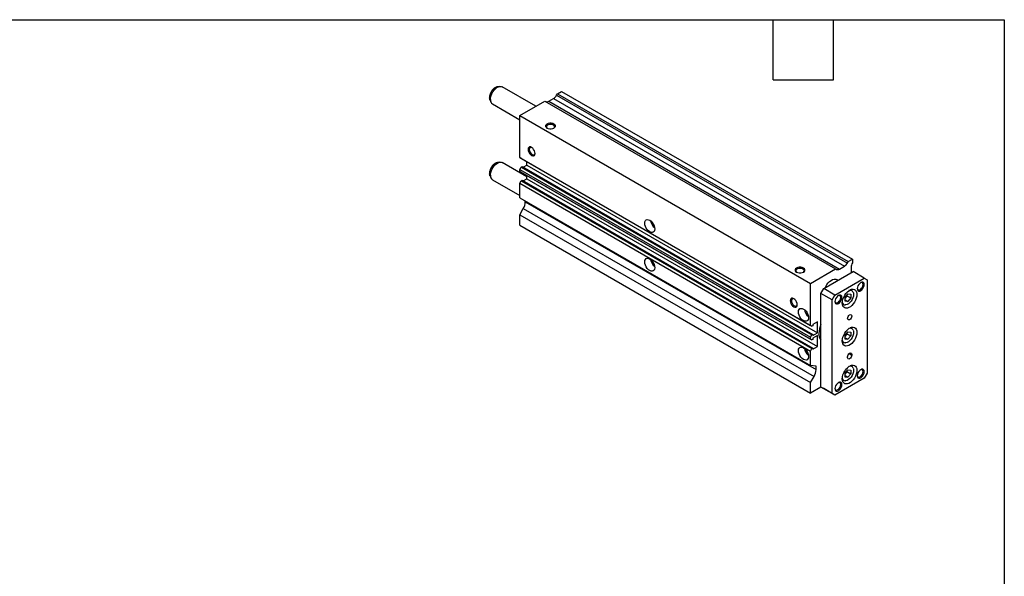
# Model space of a CAD drawing. Header units: millimetres. Extents: x 25 to 1092, y 25 to 838.
# Tile 4 of 4: x 594 to 1092, y 557 to 838. Entities that reach past the tile are written whole.
import ezdxf

# ---------------------------------------------------------------- set-up
doc = ezdxf.new("R2010")
doc.units = ezdxf.units.MM
doc.header["$LTSCALE"] = 4
doc.linetypes.add('SLD-Solid', pattern=[0])
doc.layers.add('TEXT', color=140, linetype='SLD-Solid', lineweight=25)

msp = doc.modelspace()

# ---------------------------------------------------------------- linework, layer by layer
for p, q in [((837.023, 804.449), (835.957, 804.304)), ((855.257, 794.426), (838.262, 804.237)), ((866.168, 800.724), (868.289, 801.949)), ((868.289, 801.949), (1015.367, 717.043)), ((832.052, 797.539), (832.021, 797.62)), ((832.052, 797.539), (832.459, 796.543)), ((847.076, 789.703), (859.804, 797.051)), ((859.804, 797.051), (1006.882, 712.144)), ((861.743, 796.945), (864.228, 798.38)), ((861.743, 796.945), (1008.821, 712.039)), ((864.228, 798.38), (1011.307, 713.474)), ((865.728, 799.964), (866.168, 800.724)), ((865.728, 799.964), (1012.807, 715.057)), ((866.168, 800.724), (1013.246, 715.818)), ((833.262, 795.576), (847.076, 787.602)), ((847.076, 789.703), (994.154, 704.797)), ((847.076, 768.416), (847.076, 789.703)), ((847.076, 768.416), (994.154, 683.509)), ((847.783, 768.007), (847.076, 768.416)), ((847.783, 768.007), (994.861, 683.101)), ((837.023, 766.071), (835.957, 765.926)), ((850.611, 758.73), (838.262, 765.86)), ((847.076, 762.414), (847.783, 763.639)), ((847.076, 762.414), (994.154, 677.508)), ((847.076, 761.467), (847.076, 762.414)), ((847.783, 763.639), (848.243, 763.904)), ((847.783, 763.639), (994.861, 678.732)), ((848.243, 763.904), (995.321, 678.998)), ((848.759, 763.606), (850.611, 764.676)), ((850.611, 764.676), (850.611, 766.375)), ((850.611, 764.676), (997.69, 679.769)), ((832.052, 759.161), (832.021, 759.242)), ((832.052, 759.161), (832.459, 758.166)), ((833.262, 757.199), (847.076, 749.225)), ((847.076, 761.467), (994.154, 676.561)), ((847.783, 761.059), (847.076, 761.467)), ((847.783, 761.059), (994.861, 676.152)), ((848.752, 756.662), (850.611, 757.735)), ((850.611, 757.735), (850.611, 759.426)), ((850.611, 757.735), (997.69, 672.829)), ((847.076, 755.465), (847.783, 756.69)), ((847.076, 755.465), (994.154, 670.559)), ((847.076, 748.059), (847.076, 755.465)), ((847.783, 756.69), (848.243, 756.955)), ((847.783, 756.69), (994.861, 671.784)), ((848.243, 756.955), (995.321, 672.049)), ((847.076, 748.059), (994.154, 663.153)), ((847.076, 739.486), (848.869, 742.591)), ((848.869, 742.591), (995.947, 657.685)), ((849.904, 746.076), (849.904, 746.427)), ((849.904, 746.076), (996.982, 661.169)), ((847.076, 739.486), (994.154, 654.579)), ((847.076, 734.178), (847.076, 739.486)), ((847.076, 734.178), (994.154, 649.272)), ((1008.821, 712.039), (1011.307, 713.474)), ((1012.807, 715.057), (1013.246, 715.818)), ((1013.246, 715.818), (1015.367, 717.043)), ((1014.66, 712.878), (1014.66, 711.115)), ((1015.367, 717.043), (1015.367, 715.112)), ((994.154, 704.797), (1006.882, 712.144)), ((1000.872, 702.143), (1015.721, 710.715)), ((1006.528, 698.877), (1021.378, 707.449)), ((1006.882, 712.144), (1007.321, 711.89)), ((1021.378, 707.449), (1015.721, 710.715)), ((1021.378, 707.449), (1022.792, 706.633)), ((994.154, 683.509), (994.154, 704.797)), ((1007.992, 706.254), (1007.26, 706.676)), ((1022.792, 706.633), (1022.792, 659.273)), ((999.457, 699.693), (1000.872, 702.143)), ((1005.114, 696.428), (999.457, 699.693)), ((999.457, 652.334), (999.457, 699.693)), ((1006.528, 698.877), (1000.872, 702.143)), ((1005.114, 696.428), (1006.528, 698.877)), ((1011.655, 697.676), (1013.069, 699.435)), ((1012.6, 698.51), (1011.655, 697.334)), ((1011.655, 695.79), (1011.655, 697.676)), ((1012.6, 698.852), (1012.6, 698.51)), ((1012.6, 698.51), (1014.483, 697.423)), ((1013.069, 699.435), (1014.483, 699.309)), ((1014.483, 697.423), (1013.069, 695.664)), ((1014.483, 699.309), (1014.483, 697.423)), ((1015.053, 701.312), (1014.537, 701.61)), ((1005.114, 649.068), (1005.114, 696.428)), ((1010.287, 694.248), (1010.803, 693.95)), ((1011.655, 696.48), (1013.069, 695.664)), ((1013.069, 695.664), (1011.655, 695.79)), ((994.861, 683.101), (994.154, 683.509)), ((995.321, 683.366), (994.861, 683.101)), ((997.69, 685.322), (995.321, 683.954)), ((995.321, 683.954), (995.321, 683.366)), ((997.69, 679.769), (997.69, 685.322)), ((1015.053, 682.123), (1014.537, 682.421)), ((994.154, 677.508), (994.861, 678.732)), ((994.154, 676.561), (994.154, 677.508)), ((994.861, 678.732), (995.321, 678.998)), ((995.321, 678.402), (997.69, 679.769)), ((995.321, 678.998), (995.321, 678.402)), ((997.69, 678.381), (995.321, 677.014)), ((997.69, 672.829), (997.69, 678.381)), ((1011.655, 678.487), (1013.069, 680.247)), ((1012.6, 679.321), (1011.655, 678.145)), ((1011.655, 676.602), (1011.655, 678.487)), ((1012.6, 679.663), (1012.6, 679.321)), ((1012.6, 679.321), (1014.483, 678.234)), ((1013.069, 680.247), (1014.483, 680.12)), ((1014.483, 678.234), (1013.069, 676.475)), ((1014.483, 680.12), (1014.483, 678.234)), ((994.861, 676.152), (994.154, 676.561)), ((995.321, 676.418), (994.861, 676.152)), ((995.321, 677.014), (995.321, 676.418)), ((995.321, 671.461), (997.69, 672.829)), ((1010.287, 675.06), (1010.803, 674.762)), ((1011.655, 677.291), (1013.069, 676.475)), ((1013.069, 676.475), (1011.655, 676.602)), ((994.154, 670.559), (994.861, 671.784)), ((994.154, 663.153), (994.154, 670.559)), ((994.861, 671.784), (995.321, 672.049)), ((995.321, 672.049), (995.321, 671.461)), ((1012.892, 667.236), (1012.892, 667.644)), ((1013.645, 669.25), (1015.014, 668.46)), ((1013.953, 669.481), (1015.014, 668.868)), ((1015.014, 668.868), (1015.014, 668.46)), ((996.982, 662.9), (994.154, 663.153)), ((996.982, 661.169), (996.982, 662.9)), ((1015.053, 662.934), (1014.537, 663.232)), ((994.154, 654.579), (995.947, 657.685)), ((1011.655, 659.299), (1013.069, 661.058)), ((1012.6, 660.133), (1011.655, 658.957)), ((1011.655, 657.413), (1011.655, 659.299)), ((1011.655, 658.103), (1013.069, 657.286)), ((1012.6, 660.475), (1012.6, 660.133)), ((1012.6, 660.133), (1014.483, 659.046)), ((1013.069, 661.058), (1014.483, 660.931)), ((1014.483, 659.046), (1013.069, 657.286)), ((1014.483, 660.931), (1014.483, 659.046)), ((1022.792, 659.273), (1021.378, 656.824)), ((994.154, 649.272), (994.154, 654.579)), ((1021.378, 656.824), (1006.528, 648.252)), ((1010.287, 655.871), (1010.803, 655.573)), ((1013.069, 657.286), (1011.655, 657.413)), ((999.458, 652.334), (994.154, 649.272)), ((1005.114, 649.068), (999.457, 652.334)), ((1000.872, 651.517), (999.457, 652.334)), ((1006.528, 648.252), (1000.872, 651.517)), ((1006.528, 648.252), (1005.114, 649.068))]:
    msp.add_line(p, q)
at = {"flags": 128}
for points in [[(832.227, 797.866), (832.309, 798.791), (832.553, 799.769), (832.948, 800.753), (833.473, 801.697), (834.106, 802.558), (834.816, 803.295), (835.571, 803.873), (836.334, 804.266), (837.071, 804.455), (837.746, 804.431), (838.262, 804.237)], [(832.021, 797.62), (831.935, 797.912), (831.853, 798.671)], [(864.4, 785.417), (863.767, 785.682), (863.023, 785.822), (862.241, 785.822), (861.497, 785.682), (860.864, 785.417), (860.405, 785.052), (860.163, 784.622), (860.163, 784.171), (860.405, 783.741), (860.864, 783.376), (861.497, 783.11), (862.241, 782.971), (863.023, 782.971), (863.767, 783.11), (864.4, 783.376), (864.86, 783.741), (865.101, 784.171), (865.101, 784.622), (864.86, 785.052), (864.4, 785.417)], [(864.094, 784.887), (863.506, 785.124), (862.812, 785.231), (862.097, 785.195), (861.447, 785.02), (860.939, 784.727), (860.636, 784.352), (860.573, 783.939), (860.759, 783.538), (861.032, 783.288)], [(864.233, 783.288), (864.325, 783.358), (864.629, 783.734), (864.691, 784.147), (864.506, 784.547), (864.094, 784.887)], [(854.854, 770.515), (854.767, 771.196), (854.516, 771.91), (854.125, 772.587), (853.633, 773.162), (853.086, 773.577), (852.54, 773.792), (852.047, 773.787), (851.656, 773.561), (851.405, 773.137), (851.318, 772.556), (851.405, 771.875), (851.656, 771.161), (852.047, 770.484), (852.54, 769.909), (853.086, 769.494), (853.633, 769.279), (854.125, 769.284), (854.516, 769.51), (854.767, 769.934), (854.854, 770.515)], [(853.247, 773.476), (853.139, 773.521), (852.662, 773.596), (852.273, 773.443), (852.019, 773.082), (851.931, 772.556), (852.019, 771.928), (852.273, 771.274), (852.662, 770.672), (853.139, 770.197), (853.646, 769.904), (854.123, 769.829), (854.512, 769.981), (854.766, 770.342), (854.847, 770.704)], [(832.227, 759.488), (832.309, 760.414), (832.553, 761.391), (832.948, 762.375), (833.473, 763.32), (834.106, 764.18), (834.816, 764.917), (835.571, 765.495), (836.334, 765.888), (837.071, 766.077), (837.746, 766.054), (838.262, 765.86)], [(832.021, 759.242), (831.935, 759.535), (831.853, 760.293)], [(910.291, 735.246), (910.378, 735.956), (910.632, 736.519), (911.037, 736.894), (911.564, 737.057), (912.178, 736.996), (912.837, 736.716), (913.496, 736.235), (914.11, 735.587), (914.637, 734.816), (915.041, 733.973), (915.296, 733.117), (915.382, 732.307), (915.296, 731.596), (915.041, 731.034), (914.637, 730.658), (914.11, 730.496), (913.496, 730.556), (912.837, 730.837), (912.178, 731.317), (911.564, 731.965), (911.037, 732.737), (910.632, 733.579), (910.378, 734.435), (910.291, 735.246)], [(910.291, 715.649), (910.378, 716.359), (910.632, 716.922), (911.037, 717.297), (911.564, 717.46), (912.178, 717.399), (912.837, 717.119), (913.496, 716.638), (914.11, 715.99), (914.637, 715.219), (915.041, 714.376), (915.296, 713.52), (915.382, 712.71), (915.296, 711.999), (915.041, 711.437), (914.637, 711.061), (914.11, 710.899), (913.496, 710.959), (912.837, 711.24), (912.178, 711.72), (911.564, 712.368), (911.037, 713.14), (910.632, 713.982), (910.378, 714.838), (910.291, 715.649)], [(990.619, 712.552), (989.986, 712.818), (989.242, 712.957), (988.46, 712.957), (987.716, 712.818), (987.083, 712.552), (986.623, 712.187), (986.382, 711.758), (986.382, 711.306), (986.623, 710.877), (987.083, 710.511), (987.716, 710.246), (988.46, 710.106), (989.242, 710.106), (989.986, 710.246), (990.619, 710.511), (991.078, 710.877), (991.32, 711.306), (991.32, 711.758), (991.078, 712.187), (990.619, 712.552)], [(990.312, 712.022), (989.724, 712.26), (989.031, 712.367), (988.316, 712.331), (987.665, 712.156), (987.158, 711.863), (986.854, 711.487), (986.792, 711.074), (986.977, 710.674), (987.25, 710.423)], [(990.451, 710.423), (990.544, 710.494), (990.847, 710.869), (990.91, 711.282), (990.724, 711.683), (990.312, 712.022)], [(1001.699, 702.621), (1001.946, 703.192), (1002.472, 704.136), (1003.105, 704.997), (1003.815, 705.734), (1004.569, 706.312), (1005.333, 706.705), (1006.069, 706.894), (1006.745, 706.871), (1007.26, 706.676)], [(1021.378, 704.183), (1021.291, 704.764), (1021.04, 705.188), (1020.649, 705.414), (1020.156, 705.42), (1019.61, 705.204), (1019.064, 704.789), (1018.571, 704.214), (1018.18, 703.537), (1017.929, 702.823), (1017.842, 702.142), (1017.929, 701.561), (1018.18, 701.137), (1018.571, 700.911), (1019.064, 700.906), (1019.61, 701.121), (1020.156, 701.537), (1020.649, 702.111), (1021.04, 702.789), (1021.291, 703.503), (1021.378, 704.183)], [(1017.849, 702.332), (1017.93, 701.969), (1018.184, 701.608), (1018.573, 701.456), (1019.05, 701.531), (1019.558, 701.824), (1020.035, 702.3), (1020.423, 702.901), (1020.677, 703.555), (1020.765, 704.183)], [(1020.765, 704.183), (1020.677, 704.71), (1020.423, 705.071), (1020.035, 705.223), (1019.558, 705.148), (1019.449, 705.103)], [(1010.064, 697.652), (1009.977, 698.233), (1009.726, 698.657), (1009.335, 698.883), (1008.842, 698.888), (1008.296, 698.673), (1007.75, 698.258), (1007.257, 697.683), (1006.866, 697.006), (1006.615, 696.292), (1006.528, 695.611), (1006.615, 695.03), (1006.866, 694.606), (1007.257, 694.38), (1007.75, 694.375), (1008.296, 694.59), (1008.842, 695.005), (1009.335, 695.58), (1009.726, 696.257), (1009.977, 696.971), (1010.064, 697.652)], [(1006.536, 695.8), (1006.617, 695.438), (1006.87, 695.077), (1007.259, 694.925), (1007.736, 695), (1008.244, 695.293), (1008.721, 695.768), (1009.11, 696.37), (1009.363, 697.024), (1009.452, 697.652)], [(1009.452, 697.652), (1009.363, 698.178), (1009.11, 698.54), (1008.721, 698.692), (1008.244, 698.617), (1008.136, 698.572)], [(1010.241, 694.896), (1010.322, 695.834), (1010.562, 696.825), (1010.95, 697.825), (1011.469, 698.791), (1012.097, 699.68), (1012.806, 700.454), (1013.565, 701.079), (1014.341, 701.527), (1015.1, 701.779), (1015.809, 701.823), (1016.437, 701.659), (1016.956, 701.293), (1017.344, 700.741), (1017.584, 700.027), (1017.665, 699.182), (1017.584, 698.244), (1017.344, 697.253), (1016.956, 696.253), (1016.437, 695.288), (1015.809, 694.398), (1015.1, 693.624), (1014.341, 693), (1013.565, 692.552), (1012.806, 692.3), (1012.097, 692.255), (1011.469, 692.42), (1010.95, 692.786), (1010.562, 693.338), (1010.322, 694.052), (1010.241, 694.896)], [(1015.756, 700.246), (1015.85, 699.946), (1015.933, 699.203), (1015.85, 698.363), (1015.605, 697.477), (1015.213, 696.594), (1014.696, 695.767), (1014.085, 695.044), (1013.414, 694.466), (1012.724, 694.067), (1012.054, 693.871), (1011.705, 693.854)], [(987.437, 693.977), (987.35, 694.657), (987.099, 695.372), (986.708, 696.049), (986.215, 696.623), (985.669, 697.039), (985.122, 697.254), (984.63, 697.249), (984.239, 697.023), (983.988, 696.599), (983.901, 696.018), (983.988, 695.337), (984.239, 694.623), (984.63, 693.946), (985.122, 693.371), (985.669, 692.956), (986.215, 692.74), (986.708, 692.746), (987.099, 692.972), (987.35, 693.396), (987.437, 693.977)], [(985.829, 696.937), (985.721, 696.983), (985.244, 697.058), (984.855, 696.905), (984.601, 696.544), (984.513, 696.018), (984.601, 695.39), (984.855, 694.735), (985.244, 694.134), (985.721, 693.658), (986.229, 693.365), (986.706, 693.29), (987.095, 693.443), (987.348, 693.804), (987.429, 694.166)], [(1010.803, 693.95), (1010.626, 694.071), (1010.258, 694.497)], [(988.073, 690.343), (988.16, 691.054), (988.414, 691.616), (988.819, 691.991), (989.346, 692.154), (989.96, 692.093), (990.619, 691.813), (991.277, 691.333), (991.891, 690.685), (992.419, 689.913), (992.823, 689.071), (993.077, 688.215), (993.164, 687.404), (993.077, 686.693), (992.823, 686.131), (992.419, 685.756), (991.891, 685.593), (991.277, 685.654), (990.619, 685.934), (989.96, 686.415), (989.346, 687.063), (988.819, 687.834), (988.414, 688.677), (988.16, 689.532), (988.073, 690.343)], [(1012.892, 687.037), (1012.973, 687.552), (1013.203, 688.082), (1013.547, 688.546), (1013.953, 688.874), (1014.359, 689.015), (1014.703, 688.948), (1014.933, 688.683), (1015.014, 688.261), (1014.933, 687.746), (1014.703, 687.216), (1014.359, 686.752), (1013.953, 686.424), (1013.547, 686.283), (1013.203, 686.35), (1012.973, 686.615), (1012.892, 687.037)], [(1010.241, 675.707), (1010.322, 676.646), (1010.562, 677.636), (1010.95, 678.637), (1011.469, 679.602), (1012.097, 680.492), (1012.806, 681.265), (1013.565, 681.89), (1014.341, 682.338), (1015.1, 682.59), (1015.809, 682.635), (1016.437, 682.47), (1016.956, 682.104), (1017.344, 681.552), (1017.584, 680.838), (1017.665, 679.994), (1017.584, 679.055), (1017.344, 678.065), (1016.956, 677.065), (1016.437, 676.099), (1015.809, 675.21), (1015.1, 674.436), (1014.341, 673.811), (1013.565, 673.363), (1012.806, 673.111), (1012.097, 673.066), (1011.469, 673.231), (1010.95, 673.597), (1010.562, 674.149), (1010.322, 674.863), (1010.241, 675.707)], [(998.961, 677.696), (998.527, 678.459), (998.435, 678.7)], [(1015.756, 681.057), (1015.85, 680.757), (1015.933, 680.014), (1015.85, 679.175), (1015.605, 678.288), (1015.213, 677.405), (1014.696, 676.578), (1014.085, 675.855), (1013.414, 675.277), (1012.724, 674.879), (1012.054, 674.682), (1011.705, 674.666)], [(988.073, 670.746), (988.16, 671.457), (988.414, 672.019), (988.819, 672.394), (989.346, 672.557), (989.96, 672.496), (990.619, 672.216), (991.277, 671.736), (991.891, 671.088), (992.419, 670.316), (992.823, 669.474), (993.077, 668.618), (993.164, 667.807), (993.077, 667.096), (992.823, 666.534), (992.419, 666.159), (991.891, 665.996), (991.277, 666.057), (990.619, 666.337), (989.96, 666.818), (989.346, 667.466), (988.819, 668.237), (988.414, 669.08), (988.16, 669.935), (988.073, 670.746)], [(1010.803, 674.762), (1010.626, 674.883), (1010.258, 675.309)], [(1012.892, 667.644), (1012.973, 668.159), (1013.203, 668.689), (1013.547, 669.153), (1013.953, 669.481), (1014.359, 669.622), (1014.703, 669.555), (1014.933, 669.291), (1015.014, 668.868)], [(1015.014, 668.46), (1014.933, 667.945), (1014.703, 667.415), (1014.359, 666.951), (1013.953, 666.623), (1013.547, 666.482), (1013.203, 666.549), (1012.973, 666.814), (1012.892, 667.236)], [(1010.241, 656.519), (1010.322, 657.457), (1010.562, 658.448), (1010.95, 659.448), (1011.469, 660.414), (1012.097, 661.303), (1012.806, 662.077), (1013.565, 662.701), (1014.341, 663.149), (1015.1, 663.401), (1015.809, 663.446), (1016.437, 663.282), (1016.956, 662.915), (1017.344, 662.363), (1017.584, 661.649), (1017.665, 660.805), (1017.584, 659.867), (1017.344, 658.876), (1016.956, 657.876), (1016.437, 656.91), (1015.809, 656.021), (1015.1, 655.247), (1014.341, 654.622), (1013.565, 654.174), (1012.806, 653.923), (1012.097, 653.878), (1011.469, 654.042), (1010.95, 654.408), (1010.562, 654.96), (1010.322, 655.674), (1010.241, 656.519)], [(1015.756, 661.868), (1015.85, 661.569), (1015.933, 660.825), (1015.85, 659.986), (1015.605, 659.099), (1015.213, 658.217), (1014.696, 657.39), (1014.085, 656.666), (1013.414, 656.088), (1012.724, 655.69), (1012.054, 655.494), (1011.705, 655.477)], [(1021.378, 660.09), (1021.291, 660.671), (1021.04, 661.095), (1020.649, 661.321), (1020.156, 661.326), (1019.61, 661.111), (1019.064, 660.696), (1018.571, 660.121), (1018.18, 659.444), (1017.929, 658.73), (1017.842, 658.049), (1017.929, 657.468), (1018.18, 657.044), (1018.571, 656.818), (1019.064, 656.813), (1019.61, 657.028), (1020.156, 657.443), (1020.649, 658.018), (1021.04, 658.695), (1021.291, 659.409), (1021.378, 660.09)], [(1017.849, 658.238), (1017.93, 657.876), (1018.184, 657.515), (1018.573, 657.363), (1019.05, 657.438), (1019.558, 657.731), (1020.035, 658.207), (1020.423, 658.808), (1020.677, 659.462), (1020.765, 660.09)], [(1020.765, 660.09), (1020.677, 660.616), (1020.423, 660.978), (1020.035, 661.13), (1019.558, 661.055), (1019.449, 661.01)], [(1010.064, 653.559), (1009.977, 654.14), (1009.726, 654.564), (1009.335, 654.79), (1008.842, 654.795), (1008.296, 654.58), (1007.75, 654.164), (1007.257, 653.59), (1006.866, 652.913), (1006.615, 652.199), (1006.528, 651.518), (1006.615, 650.937), (1006.866, 650.513), (1007.257, 650.287), (1007.75, 650.282), (1008.296, 650.497), (1008.842, 650.912), (1009.335, 651.487), (1009.726, 652.164), (1009.977, 652.878), (1010.064, 653.559)], [(1006.536, 651.707), (1006.617, 651.345), (1006.87, 650.984), (1007.259, 650.832), (1007.736, 650.906), (1008.244, 651.199), (1008.721, 651.675), (1009.11, 652.277), (1009.363, 652.931), (1009.452, 653.559)], [(1009.452, 653.559), (1009.363, 654.085), (1009.11, 654.446), (1008.721, 654.599), (1008.244, 654.524), (1008.136, 654.478)], [(1010.803, 655.573), (1010.626, 655.694), (1010.258, 656.12)]]:
    msp.add_lwpolyline(points, dxfattribs=at)
for centre, radius, start, end in [((837.695, 798.726), 5.842, 107.30041, 180.54334), ((834.685, 797.599), 2.473, 173.81469, 234.87313), ((860.864, 798.172), 1.509, 245.68605, 305.61817), ((861.938, 802.052), 4.328, 301.95467, 331.14439), ((837.695, 760.348), 5.842, 107.30041, 180.54334), ((834.685, 759.222), 2.473, 173.81469, 234.87313), ((842.694, 746.322), 7.214, 328.85627, 358.0435), ((918.93, 737.294), 5.697, 189.06953, 230.92509), ((918.93, 717.697), 5.697, 189.06953, 230.92509), ((1009.016, 717.146), 4.328, 301.95467, 331.14439), ((1019.058, 712.715), 4.401, 146.99656, 177.87681), ((1007.943, 713.266), 1.509, 245.68605, 305.61817), ((1016.653, 711.062), 1.994, 178.48145, 205.22653), ((1014.321, 699.345), 1.902, 78.3837, 112.01258), ((1014.296, 699.972), 1.539, 60.55267, 89.61802), ((1014.339, 699.754), 1.5, 19.13947, 75.89449), ((1011.879, 695.477), 1.632, 186.1195, 263.89692), ((996.712, 692.391), 5.697, 189.06953, 230.92509), ((1010.552, 679.183), 12.159, 155.848, 178.58395), ((1003.56, 679.183), 5.172, 176.66898, 217.51045), ((998.533, 679.258), 1.395, 282.00279, 311.50906), ((999.406, 678.034), 0.559, 217.2139, 275.22104), ((1014.321, 680.156), 1.902, 78.3837, 112.01258), ((1014.296, 680.783), 1.539, 60.55267, 89.61802), ((1014.339, 680.565), 1.5, 19.13947, 75.89449), ((1011.879, 676.288), 1.632, 186.1195, 263.89692), ((996.712, 672.794), 5.697, 189.06953, 230.92509), ((1014.321, 660.968), 1.902, 78.3837, 112.01258), ((1014.296, 661.595), 1.539, 60.55267, 89.61802), ((1014.339, 661.376), 1.5, 19.13947, 75.89449), ((989.773, 661.416), 7.214, 328.85627, 358.0435), ((1011.879, 657.099), 1.632, 186.1195, 263.89692)]:
    msp.add_arc(centre, radius, start, end)
for points, knots in [([(835.883, 804.286), (835.667, 804.24), (835.201, 804.14), (834.512, 803.781), (833.821, 803.261), (833.183, 802.583), (832.635, 801.793), (832.203, 800.925), (831.917, 800.034), (831.811, 799.352), (831.804, 798.982), (831.802, 798.895)], [0, 0, 0, 0, 0.0989172, 0.2140455, 0.3364356, 0.4620379, 0.5875789, 0.7133783, 0.8406266, 0.9621968, 1, 1, 1, 1]), ([(831.802, 798.895), (831.807, 798.723), (831.819, 798.292), (831.939, 797.891), (832.011, 797.651)], [0, 0, 0, 0, 0.3991458, 1, 1, 1, 1]), ([(835.883, 765.909), (835.667, 765.863), (835.201, 765.763), (834.512, 765.404), (833.821, 764.883), (833.183, 764.206), (832.635, 763.415), (832.203, 762.548), (831.917, 761.657), (831.811, 760.975), (831.804, 760.605), (831.802, 760.517)], [0, 0, 0, 0, 0.0989172, 0.2140455, 0.3364356, 0.4620379, 0.5875789, 0.7133783, 0.8406266, 0.9621968, 1, 1, 1, 1]), ([(831.802, 760.517), (831.807, 760.345), (831.819, 759.915), (831.939, 759.514), (832.011, 759.273)], [0, 0, 0, 0, 0.3991458, 1, 1, 1, 1])]:
    msp.add_open_spline(points, degree=3, knots=knots)
at = {"layer": 'TEXT'}
for p, q in [((25.4, 838.2), (1092.2, 838.2)), ((975.36, 807.72), (975.36, 838.2)), ((1005.84, 807.72), (1005.84, 838.2)), ((1092.2, 838.2), (1092.2, 25.4)), ((975.36, 807.72), (1005.84, 807.72))]:
    msp.add_line(p, q, dxfattribs=at)

doc.saveas('drawing.dxf')
